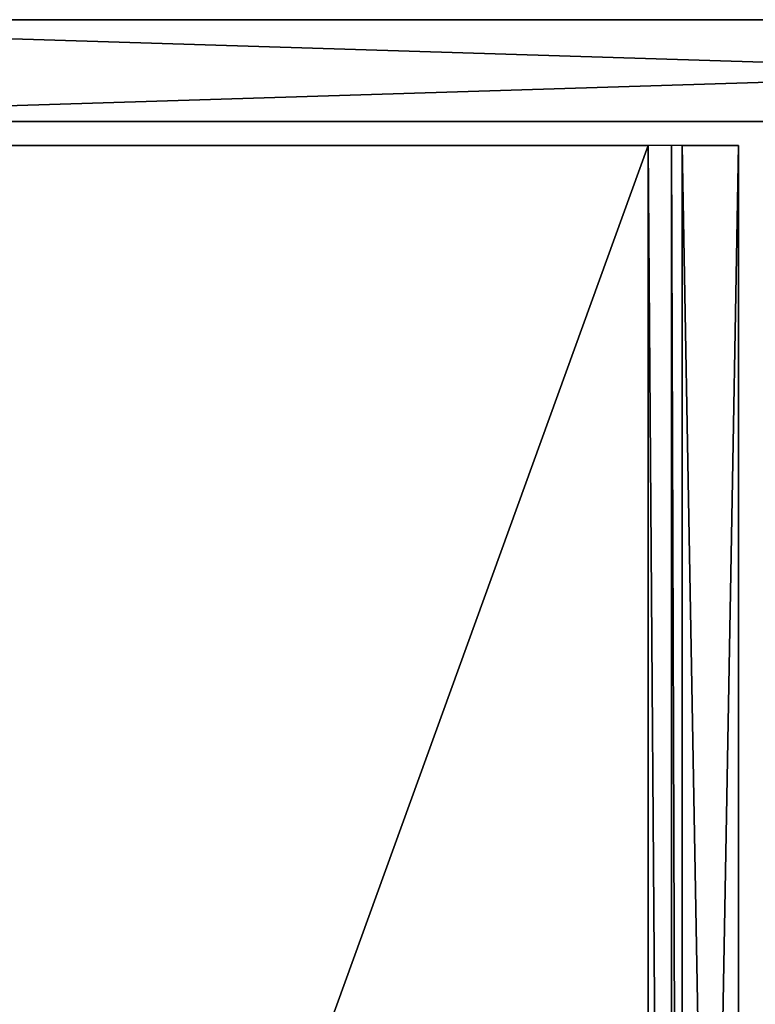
# Model space of a CAD drawing. Header units: millimetres. Extents: x -6 to 97, y -4 to 96.
# Tile 8 of 9: x 16 to 37, y 67 to 96. Entities that reach past the tile are written whole.
import ezdxf

# ---------------------------------------------------------------- set-up
doc = ezdxf.new("R2010")
doc.units = ezdxf.units.MM
doc.header["$LTSCALE"] = 65.185185
for name, color, linetype in [('1', 7, 'CONTINUOUS'), ('2', 7, 'CONTINUOUS'), ('4', 7, 'CONTINUOUS'), ('5', 7, 'CONTINUOUS'), ('6', 7, 'CONTINUOUS'), ('73', 7, 'CONTINUOUS'), ('74', 7, 'CONTINUOUS'), ('78', 7, 'CONTINUOUS'), ('82', 7, 'CONTINUOUS')]:
    doc.layers.add(name, color=color, linetype=linetype)

msp = doc.modelspace()

# ---------------------------------------------------------------- linework, layer by layer
at = {"layer": '1', "color": 250, "linetype": 'Continuous', "true_color": 0x333134}
for points in [[(0.5, 92.6, -49.5), (34.051, 92.6, -49.5), (34.051, 0, -49.5), (0.5, 92.6, -49.5)], [(0.5, 0, -49.5), (0.5, 92.6, -49.5), (34.051, 0, -49.5), (0.5, 0, -49.5)]]:
    msp.add_3dface(points, dxfattribs=at)
at = {"layer": '2', "color": 250, "linetype": 'Continuous', "true_color": 0x333134}
for points in [[(0.5, 0, 49.5), (34.051, 92.6, 49.5), (0.5, 92.6, 49.5), (0.5, 0, 49.5)], [(34.051, 0, 49.5), (34.051, 92.6, 49.5), (0.5, 0, 49.5), (34.051, 0, 49.5)]]:
    msp.add_3dface(points, dxfattribs=at)
at = {"layer": '4', "color": 250, "linetype": 'Continuous', "true_color": 0x333134}
for points in [[(35.05, 0, -48.552), (35.05, 92.6, -48.552), (36.711, 0, -16.861), (35.05, 0, -48.552)], [(36.711, 0, -16.861), (35.05, 92.6, -48.552), (36.711, 92.6, -16.861), (36.711, 0, -16.861)]]:
    msp.add_3dface(points, dxfattribs=at)
at = {"layer": '5', "color": 250, "linetype": 'Continuous', "true_color": 0x333134}
for points in [[(36.711, 0, 16.861), (36.711, 92.6, 16.861), (35.05, 0, 48.552), (36.711, 0, 16.861)], [(36.711, 92.6, 16.861), (35.05, 92.6, 48.552), (35.05, 0, 48.552), (36.711, 92.6, 16.861)]]:
    msp.add_3dface(points, dxfattribs=at)
at = {"layer": '6', "color": 250, "linetype": 'Continuous', "true_color": 0x333134}
for points in [[(34.051, 92.6, 49.5), (34.051, 0, 49.5), (34.739, 0, 49.225), (34.051, 92.6, 49.5)], [(34.051, 92.6, 49.5), (34.739, 0, 49.225), (34.739, 92.6, 49.225), (34.051, 92.6, 49.5)], [(34.739, 0, 49.225), (35.05, 0, 48.552), (34.739, 92.6, 49.225), (34.739, 0, 49.225)], [(35.05, 0, 48.552), (35.05, 92.6, 48.552), (34.739, 92.6, 49.225), (35.05, 0, 48.552)]]:
    msp.add_3dface(points, dxfattribs=at)
at = {"layer": '73', "linetype": 'Continuous'}
for points in [[(0.3, 93.3, 124.571), (93.7, 93.3, 124.571), (-2.7, 96.3, 124.571), (0.3, 93.3, 124.571)], [(-2.7, 96.3, 124.571), (93.7, 93.3, 124.571), (96.7, 96.3, 124.571), (-2.7, 96.3, 124.571)]]:
    msp.add_3dface(points, dxfattribs=at)
at = {"layer": '74', "linetype": 'Continuous'}
for points in [[(96.7, 96.3, -125.429), (0.3, 93.3, -125.429), (-2.7, 96.3, -125.429), (96.7, 96.3, -125.429)], [(93.7, 93.3, -125.429), (0.3, 93.3, -125.429), (96.7, 96.3, -125.429), (93.7, 93.3, -125.429)]]:
    msp.add_3dface(points, dxfattribs=at)
at = {"layer": '78', "linetype": 'Continuous'}
for points in [[(-2.7, 96.3, 124.571), (96.7, 96.3, 124.571), (96.7, 96.3, -125.429), (-2.7, 96.3, 124.571)], [(-2.7, 96.3, 124.571), (96.7, 96.3, -125.429), (-2.7, 96.3, -125.429), (-2.7, 96.3, 124.571)]]:
    msp.add_3dface(points, dxfattribs=at)
at = {"layer": '82', "linetype": 'Continuous'}
for points in [[(93.7, 93.3, 124.571), (0.3, 93.3, 124.571), (0.3, 93.3, -125.429), (93.7, 93.3, 124.571)], [(93.7, 93.3, 124.571), (0.3, 93.3, -125.429), (93.7, 93.3, -125.429), (93.7, 93.3, 124.571)]]:
    msp.add_3dface(points, dxfattribs=at)

doc.saveas('drawing.dxf')
